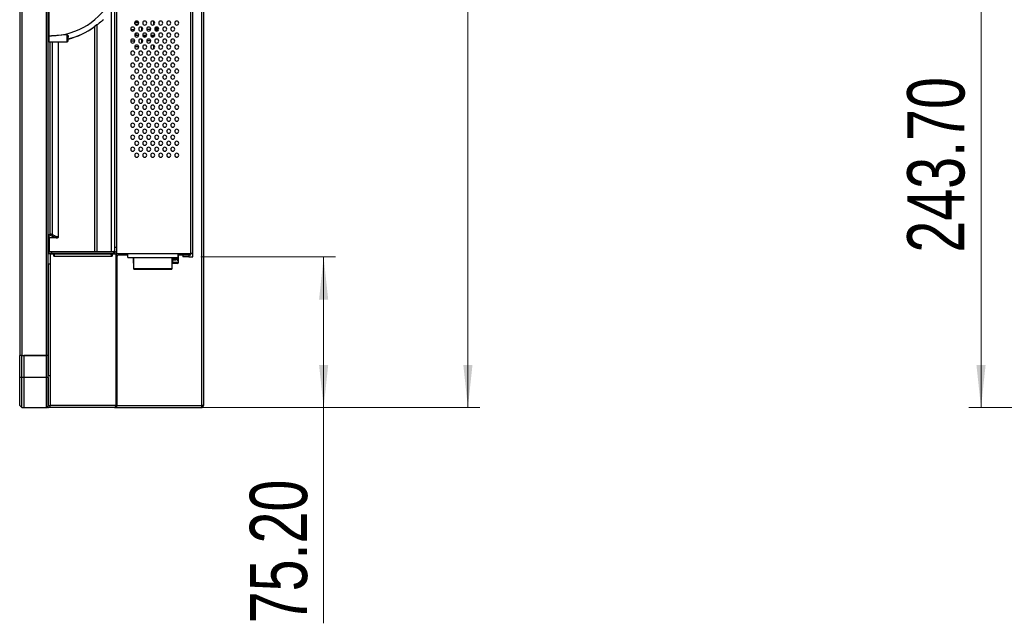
# Model space of a CAD drawing. Header units: millimetres. Extents: x 0 to 1118, y 0 to 864.
# Tile 49 of 256: x 582 to 664, y 288 to 338. Entities that reach past the tile are written whole.
import ezdxf

# ---------------------------------------------------------------- set-up
doc = ezdxf.new("R2010")
doc.units = ezdxf.units.MM
doc.styles.add('SLDTEXTSTYLE5', font='TXT', dxfattribs={"width": 0.75})
doc.dimstyles.new('SLDDIMSTYLE3', dxfattribs={"dimtxt": 4.7625, "dimasz": 3.556, "dimexe": 0, "dimexo": 0.0625, "dimgap": 1.190625, "dimtad": 1, "dimlfac": 6, "dimrnd": 1e-09, "dimzin": 4, "dimdsep": 46, "dimtxsty": 'SLDTEXTSTYLE5', "dimsah": 1, "dimcen": 0.09, "dimadec": 0, "dimazin": 1, "dimtfac": 1, "dimtofl": 0, "dimtmove": 0, "dimatfit": 3, "dimfxl": 1, "dimfrac": 2, "dimtolj": 1, "dimtzin": 12, "dimarcsym": 0})

# ---------------------------------------------------------------- blocks, each defined once
blk = doc.blocks.new('_D_10')
at = {"color": 7, "linetype": 'Continuous', "lineweight": 0}
for p, q in [((591.386, 475.061), (619.969, 475.061)), ((618.969, 475.061), (618.969, 305.578)), ((584.886, 305.578), (619.969, 305.578))]:
    blk.add_line(p, q, dxfattribs=at)
at = {"color": 7, "linetype": 'Continuous', "lineweight": 18}
for points in [[(618.969, 475.061), (618.588, 471.505), (619.35, 471.505)], [(618.969, 305.578), (619.35, 309.134), (618.588, 309.134)]]:
    blk.add_solid(points, dxfattribs=at)
at = {"color": 7, "linetype": 'Continuous', "lineweight": 18, "insert": (612.83, 382.123), "char_height": 4.7625, "attachment_point": 1, "rotation": 90, "style": 'SLDTEXTSTYLE5'}
blk.add_mtext('1016.90', dxfattribs=at)
blk = doc.blocks.new('_D_11')
at = {"color": 7, "linetype": 'Continuous', "lineweight": 0}
for p, q in [((596.752, 318.111), (607.969, 318.111)), ((606.969, 318.111), (606.969, 305.578)), ((584.886, 305.578), (607.969, 305.578)), ((606.969, 305.578), (606.969, 287.629))]:
    blk.add_line(p, q, dxfattribs=at)
at = {"color": 7, "linetype": 'Continuous', "lineweight": 18}
for points in [[(606.969, 318.111), (606.588, 314.555), (607.35, 314.555)], [(606.969, 305.578), (607.35, 309.134), (606.588, 309.134)]]:
    blk.add_solid(points, dxfattribs=at)
at = {"color": 7, "linetype": 'Continuous', "lineweight": 18, "insert": (600.83, 287.629), "char_height": 4.7625, "attachment_point": 1, "rotation": 90, "style": 'SLDTEXTSTYLE5'}
blk.add_mtext('75.20', dxfattribs=at)
blk = doc.blocks.new('_D_16')
at = {"color": 7, "linetype": 'Continuous', "lineweight": 0}
for p, q in [((778.402, 346.194), (660.652, 346.194)), ((661.652, 305.578), (661.652, 346.194)), ((679.681, 305.578), (660.652, 305.578))]:
    blk.add_line(p, q, dxfattribs=at)
at = {"color": 7, "linetype": 'Continuous', "lineweight": 18}
for points in [[(661.652, 346.194), (661.271, 342.638), (662.033, 342.638)], [(661.652, 305.578), (662.033, 309.134), (661.271, 309.134)]]:
    blk.add_solid(points, dxfattribs=at)
at = {"color": 7, "linetype": 'Continuous', "lineweight": 18, "insert": (655.513, 318.473), "char_height": 4.7625, "attachment_point": 1, "rotation": 90, "style": 'SLDTEXTSTYLE5'}
blk.add_mtext('243.70', dxfattribs=at)

msp = doc.modelspace()

# ---------------------------------------------------------------- linework, layer by layer
at = {"color": 7, "linetype": 'Continuous', "lineweight": 25}
for p, q in [((581.6857, 513.636), (581.6857, 309.911)), ((581.8524, 513.636), (581.8524, 309.911)), ((583.8857, 513.636), (583.8857, 309.911)), ((584.0524, 309.911), (584.0524, 513.636)), ((595.9191, 318.411), (595.9191, 430.2776)), ((596.0857, 318.411), (596.0857, 430.2776)), ((596.8024, 430.2776), (596.8024, 305.7443)), ((596.9691, 430.2776), (596.9691, 305.7443)), ((589.7357, 339.2767), (589.7357, 318.911)), ((584.1357, 336.511), (584.1357, 338.6776)), ((589.5691, 338.9931), (589.5691, 318.5748)), ((591.2607, 337.5256), (591.2607, 337.6297)), ((591.3107, 337.6633), (591.2904, 337.6836)), ((591.3107, 337.7043), (591.3107, 337.6633)), ((591.3107, 337.6633), (591.562, 337.6633)), ((591.5024, 337.4776), (591.3359, 337.461)), ((591.3359, 337.461), (591.3359, 337.4332)), ((591.5524, 337.4776), (591.5024, 337.4776)), ((591.5691, 337.505), (591.5691, 337.6503)), ((592.8357, 337.4333), (592.8357, 337.722)), ((587.9024, 337.2778), (587.9024, 318.5776)), ((591.2373, 337.0082), (590.9342, 337.0082)), ((591.3316, 336.6993), (591.3274, 336.7132)), ((591.3482, 336.6257), (591.3316, 336.6993)), ((591.3316, 336.6993), (591.3377, 336.6993)), ((591.3383, 336.7197), (591.3377, 336.701)), ((591.3377, 336.6993), (591.3482, 336.6257)), ((591.3913, 337.4133), (591.4469, 337.4133)), ((591.5691, 336.505), (591.5691, 336.6503)), ((591.8357, 336.9333), (591.8357, 337.222)), ((591.9144, 337.0383), (591.8357, 337.0383)), ((591.8357, 336.936), (591.8402, 336.936)), ((592.581, 337.0383), (592.2571, 337.0383)), ((592.9691, 336.9586), (592.9691, 337.1966)), ((593.0607, 336.9128), (593.0607, 337.2424)), ((593.1441, 337.2337), (593.1441, 336.9215)), ((584.0524, 336.511), (584.1357, 336.511)), ((584.1357, 336.511), (584.3299, 336.511)), ((584.1357, 336.011), (584.1357, 336.511)), ((584.1357, 336.011), (585.6357, 336.011)), ((585.6357, 336.5993), (584.3299, 336.511)), ((585.6357, 336.011), (585.6357, 336.5993)), ((585.7191, 336.0943), (585.7191, 336.4068)), ((591.5691, 336.536), (591.2577, 336.536)), ((591.3398, 336.5576), (591.354, 336.536)), ((591.8357, 335.9333), (591.8357, 336.222)), ((591.8524, 336.211), (591.8524, 335.9443)), ((591.9177, 336.0986), (591.8524, 336.0986)), ((591.9178, 336.0983), (591.8524, 336.0983)), ((591.9439, 336.4901), (592.2276, 336.4901)), ((592.0941, 336.4485), (592.0941, 336.4901)), ((592.5844, 336.0986), (592.2537, 336.0986)), ((592.5844, 336.0983), (592.2537, 336.0983)), ((592.6105, 336.4901), (592.8857, 336.4901)), ((592.8857, 336.5318), (592.8857, 336.4901)), ((592.8857, 336.4901), (592.8945, 336.4906)), ((591.2577, 335.6193), (591.5691, 335.6193)), ((591.5691, 335.505), (591.5691, 335.6503)), ((592.8357, 335.4333), (592.8357, 335.722)), ((584.164, 319.6943), (584.0524, 319.6943)), ((584.164, 318.5776), (584.164, 319.6942)), ((584.1901, 319.9443), (584.2716, 319.9443)), ((589.7357, 318.911), (589.5691, 318.911)), ((589.7357, 318.911), (589.7357, 318.411)), ((584.2223, 318.3776), (584.0557, 318.3776)), ((584.0557, 317.5443), (584.0557, 318.3776)), ((584.0691, 318.5776), (584.0691, 318.411)), ((584.0691, 318.5776), (584.3536, 318.5776)), ((584.3536, 318.411), (584.0691, 318.411)), ((584.164, 318.3776), (584.164, 318.411)), ((584.2223, 318.3776), (584.2223, 317.5443)), ((584.2223, 318.3776), (584.2321, 318.3776)), ((584.2321, 318.3776), (584.5267, 318.3776)), ((584.3536, 318.411), (584.3536, 318.5776)), ((584.3536, 318.5776), (589.4857, 318.5776)), ((589.4857, 318.411), (584.3536, 318.411)), ((584.5267, 318.1776), (584.5267, 318.3776)), ((584.5267, 318.3776), (589.1822, 318.3776)), ((584.5267, 318.1776), (584.5856, 318.1776)), ((584.5856, 318.1776), (589.3236, 318.1776)), ((587.9024, 318.411), (587.9024, 318.3776)), ((589.2647, 318.3776), (589.3825, 318.3776)), ((589.2647, 318.3401), (589.2647, 318.3776)), ((589.3236, 318.1776), (589.3825, 318.1776)), ((589.3825, 318.3776), (589.3825, 318.1776)), ((589.3825, 318.3776), (589.6772, 318.3776)), ((589.4857, 318.5776), (589.4857, 318.411)), ((589.5357, 318.5776), (589.4857, 318.5776)), ((589.5357, 318.411), (589.4857, 318.411)), ((589.5357, 318.5776), (589.5357, 318.411)), ((589.6772, 318.3776), (589.6772, 305.7443)), ((589.6772, 318.3776), (589.7357, 318.3776)), ((589.7357, 318.411), (589.7329, 318.411)), ((589.7357, 318.411), (595.9191, 318.411)), ((589.7357, 318.3776), (589.7357, 305.7443)), ((589.7691, 318.111), (589.7691, 305.7443)), ((589.9357, 318.2776), (590.6691, 318.2776)), ((590.1524, 318.411), (590.1524, 318.3443)), ((590.5624, 318.3443), (590.5624, 318.411)), ((590.5858, 318.2776), (590.5858, 318.411)), ((590.6191, 318.2776), (590.6191, 318.411)), ((590.6691, 318.3443), (590.6195, 318.3443)), ((590.6691, 318.0776), (590.6691, 318.411)), ((590.6691, 318.0776), (594.8691, 318.0776)), ((591.1191, 318.0776), (591.1191, 317.8443)), ((591.1191, 317.8443), (591.1191, 317.661)), ((591.1191, 317.8443), (591.1857, 317.8443)), ((591.1857, 317.1317), (591.1857, 318.0776)), ((594.3524, 318.0776), (594.3524, 317.1317)), ((594.561, 317.8443), (594.3524, 317.8443)), ((594.3857, 317.8443), (594.3857, 317.661)), ((594.7837, 317.9276), (594.7565, 317.9276)), ((594.7838, 317.8443), (594.7837, 317.9276)), ((594.7838, 317.8443), (594.8857, 317.8443)), ((594.8691, 318.0776), (594.8691, 318.411)), ((594.8857, 317.8443), (594.8857, 318.411)), ((594.8857, 318.2776), (595.2524, 318.2776)), ((594.8857, 317.661), (594.8857, 317.8443)), ((595.2524, 318.2776), (595.2524, 318.111)), ((595.2524, 318.2776), (595.7524, 318.2776)), ((595.7524, 318.111), (595.2524, 318.111)), ((595.7524, 318.361), (595.9191, 318.361)), ((595.7524, 318.2776), (595.7524, 318.111)), ((595.7524, 318.2776), (595.9191, 318.2776)), ((595.7524, 318.111), (596.0857, 318.111)), ((596.0857, 318.411), (595.9191, 318.411)), ((595.9191, 318.2776), (595.9191, 318.411)), ((596.0857, 318.111), (596.0857, 318.411)), ((584.0557, 317.5443), (584.2223, 317.5443)), ((584.0557, 317.5443), (584.0557, 308.2443)), ((584.2223, 317.5443), (584.2223, 308.2443)), ((594.3524, 317.1317), (591.1857, 317.1317)), ((591.1857, 317.108), (591.1857, 317.1317)), ((591.1857, 317.108), (594.3524, 317.108)), ((594.3524, 317.5776), (594.3864, 317.5776)), ((594.3524, 317.1317), (594.3524, 317.108)), ((594.8857, 317.661), (594.3857, 317.661)), ((594.8025, 317.5776), (594.3864, 317.5776)), ((589.7691, 313.5443), (589.7357, 313.5443)), ((589.7357, 313.3776), (589.7691, 313.3776)), ((589.7357, 312.5531), (589.7691, 312.5864)), ((589.7357, 312.506), (589.7691, 312.5393)), ((581.8524, 309.911), (581.6857, 309.911)), ((581.6857, 308.0776), (581.6857, 309.911)), ((581.8524, 309.911), (583.8857, 309.911)), ((581.8524, 308.0776), (581.8524, 309.911)), ((581.8524, 309.911), (582.0191, 309.911)), ((582.0191, 309.911), (582.0191, 308.0776)), ((583.8857, 309.911), (582.0191, 309.911)), ((584.0524, 309.911), (583.8857, 309.911)), ((583.8857, 309.911), (583.8857, 308.0776)), ((584.0524, 309.8878), (584.0705, 309.9451)), ((584.0524, 309.8878), (584.0557, 309.9293)), ((584.0524, 308.0776), (584.0524, 309.911)), ((584.0557, 309.9202), (584.0557, 308.9943)), ((584.0557, 309.4776), (584.0524, 309.4776)), ((584.0557, 308.9776), (584.0524, 308.9776)), ((581.8524, 308.0776), (581.6857, 308.0776)), ((581.6857, 305.7443), (581.6857, 308.0776)), ((582.0191, 308.0776), (581.8524, 308.0776)), ((581.8524, 305.5776), (581.8524, 308.0776)), ((582.0191, 308.0776), (582.0191, 305.5776)), ((583.8857, 308.0776), (582.0191, 308.0776)), ((583.8857, 308.0776), (583.8857, 305.5776)), ((584.0524, 308.0776), (583.8857, 308.0776)), ((584.0524, 308.311), (584.0557, 308.311)), ((584.0524, 308.0776), (584.0524, 305.7443)), ((584.0557, 308.2443), (584.2223, 308.2443)), ((584.0557, 305.7443), (584.0557, 308.2443)), ((584.2223, 308.2443), (584.2223, 305.7443)), ((581.6857, 305.7443), (581.8524, 305.5776)), ((581.8524, 305.5776), (582.0191, 305.5776)), ((582.0191, 305.5776), (583.8857, 305.5776)), ((583.989, 305.5776), (583.8857, 305.5776)), ((589.5593, 305.5776), (583.989, 305.5776)), ((584.0557, 305.8276), (584.0524, 305.8276)), ((584.0557, 306.3026), (584.0557, 305.7443)), ((584.0557, 305.7443), (584.2223, 305.7443)), ((589.6772, 305.7443), (584.2297, 305.7443)), ((589.5691, 305.5776), (589.5593, 305.5776)), ((589.6024, 305.5776), (589.5691, 305.5776)), ((589.6024, 305.5776), (589.6024, 305.581)), ((589.6024, 305.5776), (589.7691, 305.5776)), ((589.7357, 305.7443), (589.6772, 305.7443)), ((589.7357, 305.7443), (589.7691, 305.7443)), ((589.7691, 305.7443), (596.8024, 305.7443)), ((589.7691, 305.5776), (589.7691, 305.7443)), ((589.7691, 305.5776), (596.8024, 305.5776)), ((596.9691, 305.7443), (596.8024, 305.7443)), ((596.8024, 305.7443), (596.8024, 305.5776))]:
    msp.add_line(p, q, dxfattribs=at)
at = {"color": 8, "linetype": 'Continuous', "lineweight": 25}
for p, q in [((589.325, 318.5776), (589.325, 338.63)), ((588.0977, 337.4179), (588.0977, 318.5776)), ((593.0357, 336.9186), (593.0357, 337.2366)), ((584.1901, 336.011), (584.1901, 320.0618)), ((584.4213, 319.9578), (584.4213, 336.011)), ((584.9228, 319.7633), (584.9228, 336.011)), ((591.2524, 336.0776), (590.9191, 336.0776)), ((591.3719, 336.536), (591.3719, 336.5752)), ((592.246, 336.5318), (591.9255, 336.5318)), ((592.1008, 336.4235), (592.1491, 336.4235)), ((592.8857, 336.5318), (592.5922, 336.5318)), ((592.6891, 336.4235), (592.8157, 336.4235)), ((592.8857, 336.4901), (592.8857, 336.4776)), ((588.0977, 318.411), (588.0977, 318.3776)), ((589.325, 318.3776), (589.325, 318.411)), ((594.7565, 317.9276), (594.3524, 317.9276)), ((594.7565, 318.0776), (594.7565, 317.9276)), ((591.1857, 317.661), (591.1191, 317.661)), ((594.3857, 317.661), (594.3524, 317.661)), ((584.0557, 306.3276), (584.0524, 306.3276))]:
    msp.add_line(p, q, dxfattribs=at)
at = {"color": 7, "linetype": 'Continuous', "lineweight": 25, "flags": 128}
msp.add_lwpolyline([(584.0556, 309.9203), (584.0549, 309.9167), (584.0524, 309.8878)], dxfattribs=at)
at = {"color": 7, "linetype": 'Continuous', "lineweight": 25}
for centre, radius, start, end in [((584.194, 342.3427), 5.8333, 271.334906, 333.354637), ((591.4191, 337.5776), 0.1667, 90, 270), ((591.4191, 337.5776), 0.1667, 270, 90), ((592.0857, 337.5776), 0.1667, 90, 270), ((592.0857, 337.5776), 0.1667, 270, 90), ((592.7524, 337.5776), 0.1667, 90, 270), ((592.7524, 337.5776), 0.1667, 270, 90), ((593.4191, 337.5776), 0.1667, 90, 270), ((593.4191, 337.5776), 0.1667, 270, 90), ((594.0857, 337.5776), 0.1667, 90, 270), ((594.0857, 337.5776), 0.1667, 270, 90), ((594.7524, 337.5776), 0.1667, 90, 270), ((594.7524, 337.5776), 0.1667, 270, 90), ((584.194, 342.3427), 6.2773, 284.060695, 306.054825), ((584.194, 342.3427), 6.2866, 284.039292, 306.054825), ((591.0857, 337.0776), 0.1667, 90, 270), ((591.0857, 337.0776), 0.1667, 270, 90), ((591.4191, 336.5776), 0.1667, 90, 270), ((591.4191, 336.5776), 0.1667, 270, 90), ((591.7524, 337.0776), 0.1667, 90, 270), ((591.7524, 337.0776), 0.1667, 270, 90), ((592.0857, 336.5776), 0.1667, 90, 270), ((592.0857, 336.5776), 0.1667, 270, 90), ((592.4191, 337.0776), 0.1667, 90, 270), ((592.4191, 337.0776), 0.1667, 270, 90), ((592.7524, 336.5776), 0.1667, 90, 270), ((592.7524, 336.5776), 0.1667, 270, 90), ((593.0857, 337.0776), 0.1667, 90, 270), ((593.0857, 337.0776), 0.1667, 270, 90), ((593.4191, 336.5776), 0.1667, 90, 270), ((593.4191, 336.5776), 0.1667, 270, 90), ((593.7524, 337.0776), 0.1667, 90, 270), ((593.7524, 337.0776), 0.1667, 270, 90), ((594.0857, 336.5776), 0.1667, 90, 270), ((594.0857, 336.5776), 0.1667, 270, 90), ((594.4191, 337.0776), 0.1667, 90, 270), ((594.4191, 337.0776), 0.1667, 270, 90), ((594.7524, 336.5776), 0.1667, 90, 270), ((594.7524, 336.5776), 0.1667, 270, 90), ((584.1357, 336.0943), 0.0833, 180, 270), ((585.6357, 336.0943), 0.0833, 270, 0), ((591.0857, 336.0776), 0.1667, 90, 270), ((591.0857, 336.0776), 0.1667, 270, 90), ((591.7524, 336.0776), 0.1667, 90, 270), ((591.7524, 336.0776), 0.1667, 270, 90), ((592.1441, 336.4485), 0.05, 210, 225.789891), ((592.4191, 336.0776), 0.1667, 90, 270), ((592.4191, 336.0776), 0.1667, 270, 90), ((593.0857, 336.0776), 0.1667, 90, 270), ((593.0857, 336.0776), 0.1667, 270, 90), ((593.7524, 336.0776), 0.1667, 90, 270), ((593.7524, 336.0776), 0.1667, 270, 90), ((594.4191, 336.0776), 0.1667, 90, 270), ((594.4191, 336.0776), 0.1667, 270, 90), ((591.0857, 335.0776), 0.1667, 90, 270), ((591.0857, 335.0776), 0.1667, 270, 90), ((591.4191, 335.5776), 0.1667, 90, 270), ((591.4191, 335.5776), 0.1667, 270, 90), ((591.7524, 335.0776), 0.1667, 90, 270), ((591.7524, 335.0776), 0.1667, 270, 90), ((592.0857, 335.5776), 0.1667, 90, 270), ((592.0857, 335.5776), 0.1667, 270, 90), ((592.4191, 335.0776), 0.1667, 90, 270), ((592.4191, 335.0776), 0.1667, 270, 90), ((592.7524, 335.5776), 0.1667, 90, 270), ((592.7524, 335.5776), 0.1667, 270, 90), ((593.0857, 335.0776), 0.1667, 90, 270), ((593.0857, 335.0776), 0.1667, 270, 90), ((593.4191, 335.5776), 0.1667, 90, 270), ((593.4191, 335.5776), 0.1667, 270, 90), ((593.7524, 335.0776), 0.1667, 90, 270), ((593.7524, 335.0776), 0.1667, 270, 90), ((594.0857, 335.5776), 0.1667, 90, 270), ((594.0857, 335.5776), 0.1667, 270, 90), ((594.4191, 335.0776), 0.1667, 90, 270), ((594.4191, 335.0776), 0.1667, 270, 90), ((594.7524, 335.5776), 0.1667, 90, 270), ((594.7524, 335.5776), 0.1667, 270, 90), ((591.0857, 334.0776), 0.1667, 90, 270), ((591.0857, 334.0776), 0.1667, 270, 90), ((591.4191, 334.5776), 0.1667, 90, 270), ((591.4191, 334.5776), 0.1667, 270, 90), ((591.7524, 334.0776), 0.1667, 90, 270), ((591.7524, 334.0776), 0.1667, 270, 90), ((592.0857, 334.5776), 0.1667, 90, 270), ((592.0857, 334.5776), 0.1667, 270, 90), ((592.4191, 334.0776), 0.1667, 90, 270), ((592.4191, 334.0776), 0.1667, 270, 90), ((592.7524, 334.5776), 0.1667, 90, 270), ((592.7524, 334.5776), 0.1667, 270, 90), ((593.0857, 334.0776), 0.1667, 90, 270), ((593.0857, 334.0776), 0.1667, 270, 90), ((593.4191, 334.5776), 0.1667, 90, 270), ((593.4191, 334.5776), 0.1667, 270, 90), ((593.7524, 334.0776), 0.1667, 90, 270), ((593.7524, 334.0776), 0.1667, 270, 90), ((594.0857, 334.5776), 0.1667, 90, 270), ((594.0857, 334.5776), 0.1667, 270, 90), ((594.4191, 334.0776), 0.1667, 90, 270), ((594.4191, 334.0776), 0.1667, 270, 90), ((594.7524, 334.5776), 0.1667, 90, 270), ((594.7524, 334.5776), 0.1667, 270, 90), ((591.4191, 333.5776), 0.1667, 90, 270), ((591.4191, 333.5776), 0.1667, 270, 90), ((592.0857, 333.5776), 0.1667, 90, 270), ((592.0857, 333.5776), 0.1667, 270, 90), ((592.7524, 333.5776), 0.1667, 90, 270), ((592.7524, 333.5776), 0.1667, 270, 90), ((593.4191, 333.5776), 0.1667, 90, 270), ((593.4191, 333.5776), 0.1667, 270, 90), ((594.0857, 333.5776), 0.1667, 90, 270), ((594.0857, 333.5776), 0.1667, 270, 90), ((594.7524, 333.5776), 0.1667, 90, 270), ((594.7524, 333.5776), 0.1667, 270, 90), ((591.0857, 333.0776), 0.1667, 90, 270), ((591.0857, 333.0776), 0.1667, 270, 90), ((591.4191, 332.5776), 0.1667, 90, 270), ((591.4191, 332.5776), 0.1667, 270, 90), ((591.7524, 333.0776), 0.1667, 90, 270), ((591.7524, 333.0776), 0.1667, 270, 90), ((592.0857, 332.5776), 0.1667, 90, 270), ((592.0857, 332.5776), 0.1667, 270, 90), ((592.4191, 333.0776), 0.1667, 90, 270), ((592.4191, 333.0776), 0.1667, 270, 90), ((592.7524, 332.5776), 0.1667, 90, 270), ((592.7524, 332.5776), 0.1667, 270, 90), ((593.0857, 333.0776), 0.1667, 90, 270), ((593.0857, 333.0776), 0.1667, 270, 90), ((593.4191, 332.5776), 0.1667, 90, 270), ((593.4191, 332.5776), 0.1667, 270, 90), ((593.7524, 333.0776), 0.1667, 90, 270), ((593.7524, 333.0776), 0.1667, 270, 90), ((594.0857, 332.5776), 0.1667, 90, 270), ((594.0857, 332.5776), 0.1667, 270, 90), ((594.4191, 333.0776), 0.1667, 90, 270), ((594.4191, 333.0776), 0.1667, 270, 90), ((594.7524, 332.5776), 0.1667, 90, 270), ((594.7524, 332.5776), 0.1667, 270, 90), ((591.0857, 332.0776), 0.1667, 90, 270), ((591.0857, 332.0776), 0.1667, 270, 90), ((591.4191, 331.5776), 0.1667, 90, 270), ((591.4191, 331.5776), 0.1667, 270, 90), ((591.7524, 332.0776), 0.1667, 90, 270), ((591.7524, 332.0776), 0.1667, 270, 90), ((592.0857, 331.5776), 0.1667, 90, 270), ((592.0857, 331.5776), 0.1667, 270, 90), ((592.4191, 332.0776), 0.1667, 90, 270), ((592.4191, 332.0776), 0.1667, 270, 90), ((592.7524, 331.5776), 0.1667, 90, 270), ((592.7524, 331.5776), 0.1667, 270, 90), ((593.0857, 332.0776), 0.1667, 90, 270), ((593.0857, 332.0776), 0.1667, 270, 90), ((593.4191, 331.5776), 0.1667, 90, 270), ((593.4191, 331.5776), 0.1667, 270, 90), ((593.7524, 332.0776), 0.1667, 90, 270), ((593.7524, 332.0776), 0.1667, 270, 90), ((594.0857, 331.5776), 0.1667, 90, 270), ((594.0857, 331.5776), 0.1667, 270, 90), ((594.4191, 332.0776), 0.1667, 90, 270), ((594.4191, 332.0776), 0.1667, 270, 90), ((594.7524, 331.5776), 0.1667, 90, 270), ((594.7524, 331.5776), 0.1667, 270, 90), ((591.0857, 331.0776), 0.1667, 90, 270), ((591.0857, 331.0776), 0.1667, 270, 90), ((591.7524, 331.0776), 0.1667, 90, 270), ((591.7524, 331.0776), 0.1667, 270, 90), ((592.4191, 331.0776), 0.1667, 90, 270), ((592.4191, 331.0776), 0.1667, 270, 90), ((593.0857, 331.0776), 0.1667, 90, 270), ((593.0857, 331.0776), 0.1667, 270, 90), ((593.7524, 331.0776), 0.1667, 90, 270), ((593.7524, 331.0776), 0.1667, 270, 90), ((594.4191, 331.0776), 0.1667, 90, 270), ((594.4191, 331.0776), 0.1667, 270, 90), ((591.0857, 330.0776), 0.1667, 90, 270), ((591.0857, 330.0776), 0.1667, 270, 90), ((591.4191, 330.5776), 0.1667, 90, 270), ((591.4191, 330.5776), 0.1667, 270, 90), ((591.7524, 330.0776), 0.1667, 90, 270), ((591.7524, 330.0776), 0.1667, 270, 90), ((592.0857, 330.5776), 0.1667, 90, 270), ((592.0857, 330.5776), 0.1667, 270, 90), ((592.4191, 330.0776), 0.1667, 90, 270), ((592.4191, 330.0776), 0.1667, 270, 90), ((592.7524, 330.5776), 0.1667, 90, 270), ((592.7524, 330.5776), 0.1667, 270, 90), ((593.0857, 330.0776), 0.1667, 90, 270), ((593.0857, 330.0776), 0.1667, 270, 90), ((593.4191, 330.5776), 0.1667, 90, 270), ((593.4191, 330.5776), 0.1667, 270, 90), ((593.7524, 330.0776), 0.1667, 90, 270), ((593.7524, 330.0776), 0.1667, 270, 90), ((594.0857, 330.5776), 0.1667, 90, 270), ((594.0857, 330.5776), 0.1667, 270, 90), ((594.4191, 330.0776), 0.1667, 90, 270), ((594.4191, 330.0776), 0.1667, 270, 90), ((594.7524, 330.5776), 0.1667, 90, 270), ((594.7524, 330.5776), 0.1667, 270, 90), ((591.4191, 329.5776), 0.1667, 90, 270), ((591.4191, 329.5776), 0.1667, 270, 90), ((592.0857, 329.5776), 0.1667, 90, 270), ((592.0857, 329.5776), 0.1667, 270, 90), ((592.7524, 329.5776), 0.1667, 90, 270), ((592.7524, 329.5776), 0.1667, 270, 90), ((593.4191, 329.5776), 0.1667, 90, 270), ((593.4191, 329.5776), 0.1667, 270, 90), ((594.0857, 329.5776), 0.1667, 90, 270), ((594.0857, 329.5776), 0.1667, 270, 90), ((594.7524, 329.5776), 0.1667, 90, 270), ((594.7524, 329.5776), 0.1667, 270, 90), ((591.0857, 329.0776), 0.1667, 90, 270), ((591.0857, 329.0776), 0.1667, 270, 90), ((591.4191, 328.5776), 0.1667, 90, 270), ((591.4191, 328.5776), 0.1667, 270, 90), ((591.7524, 329.0776), 0.1667, 90, 270), ((591.7524, 329.0776), 0.1667, 270, 90), ((592.0857, 328.5776), 0.1667, 90, 270), ((592.0857, 328.5776), 0.1667, 270, 90), ((592.4191, 329.0776), 0.1667, 90, 270), ((592.4191, 329.0776), 0.1667, 270, 90), ((592.7524, 328.5776), 0.1667, 90, 270), ((592.7524, 328.5776), 0.1667, 270, 90), ((593.0857, 329.0776), 0.1667, 90, 270), ((593.0857, 329.0776), 0.1667, 270, 90), ((593.4191, 328.5776), 0.1667, 90, 270), ((593.4191, 328.5776), 0.1667, 270, 90), ((593.7524, 329.0776), 0.1667, 90, 270), ((593.7524, 329.0776), 0.1667, 270, 90), ((594.0857, 328.5776), 0.1667, 90, 270), ((594.0857, 328.5776), 0.1667, 270, 90), ((594.4191, 329.0776), 0.1667, 90, 270), ((594.4191, 329.0776), 0.1667, 270, 90), ((594.7524, 328.5776), 0.1667, 90, 270), ((594.7524, 328.5776), 0.1667, 270, 90), ((591.0857, 328.0776), 0.1667, 90, 270), ((591.0857, 328.0776), 0.1667, 270, 90), ((591.4191, 327.5776), 0.1667, 90, 270), ((591.4191, 327.5776), 0.1667, 270, 90), ((591.7524, 328.0776), 0.1667, 90, 270), ((591.7524, 328.0776), 0.1667, 270, 90), ((592.0857, 327.5776), 0.1667, 90, 270), ((592.0857, 327.5776), 0.1667, 270, 90), ((592.4191, 328.0776), 0.1667, 90, 270), ((592.4191, 328.0776), 0.1667, 270, 90), ((592.7524, 327.5776), 0.1667, 90, 270), ((592.7524, 327.5776), 0.1667, 270, 90), ((593.0857, 328.0776), 0.1667, 90, 270), ((593.0857, 328.0776), 0.1667, 270, 90), ((593.4191, 327.5776), 0.1667, 90, 270), ((593.4191, 327.5776), 0.1667, 270, 90), ((593.7524, 328.0776), 0.1667, 90, 270), ((593.7524, 328.0776), 0.1667, 270, 90), ((594.0857, 327.5776), 0.1667, 90, 270), ((594.0857, 327.5776), 0.1667, 270, 90), ((594.4191, 328.0776), 0.1667, 90, 270), ((594.4191, 328.0776), 0.1667, 270, 90), ((594.7524, 327.5776), 0.1667, 90, 270), ((594.7524, 327.5776), 0.1667, 270, 90), ((591.0857, 327.0776), 0.1667, 90, 270), ((591.0857, 327.0776), 0.1667, 270, 90), ((591.7524, 327.0776), 0.1667, 90, 270), ((591.7524, 327.0776), 0.1667, 270, 90), ((592.4191, 327.0776), 0.1667, 90, 270), ((592.4191, 327.0776), 0.1667, 270, 90), ((593.0857, 327.0776), 0.1667, 90, 270), ((593.0857, 327.0776), 0.1667, 270, 90), ((593.7524, 327.0776), 0.1667, 90, 270), ((593.7524, 327.0776), 0.1667, 270, 90), ((594.4191, 327.0776), 0.1667, 90, 270), ((594.4191, 327.0776), 0.1667, 270, 90), ((591.4191, 326.5776), 0.1667, 90, 270), ((591.4191, 326.5776), 0.1667, 270, 90), ((592.0857, 326.5776), 0.1667, 90, 270), ((592.0857, 326.5776), 0.1667, 270, 90), ((592.7524, 326.5776), 0.1667, 90, 270), ((592.7524, 326.5776), 0.1667, 270, 90), ((593.4191, 326.5776), 0.1667, 90, 270), ((593.4191, 326.5776), 0.1667, 270, 90), ((594.0857, 326.5776), 0.1667, 90, 270), ((594.0857, 326.5776), 0.1667, 270, 90), ((594.7524, 326.5776), 0.1667, 90, 270), ((594.7524, 326.5776), 0.1667, 270, 90), ((584.3552, 318.1859), 0.2306, 357.933653, 41.941625), ((589.1468, 318.2026), 0.1785, 351.950533, 78.578246), ((589.5357, 318.3776), 0.2, 0, 90), ((589.5357, 318.3776), 0.0333, 0, 90), ((589.7691, 318.3776), 0.0333, 90, 180), ((589.9357, 318.111), 0.1667, 90, 180), ((594.6551, 317.9275), 0.1015, 343.879453, 0.066393), ((595.7524, 318.861), 0.5, 244.158067, 270), ((591.2024, 317.661), 0.0833, 180, 258.463041), ((594.8024, 317.661), 0.0833, 270.035971, 0), ((583.8857, 305.7443), 0.1667, 270, 0), ((589.5298, 305.7235), 0.1488, 281.421754, 8.049467), ((589.5691, 305.7443), 0.1667, 270, 0), ((596.8024, 305.7443), 0.1667, 270, 0)]:
    msp.add_arc(centre, radius, start, end, dxfattribs=at)
at = {"color": 8, "linetype": 'Continuous', "lineweight": 25}
msp.add_arc((592.8857, 336.5735), 0.0417, 270, 316.097246, dxfattribs=at)
at = {"color": 7, "linetype": 'Continuous', "lineweight": 25}
for points, knots in [([(588.6653, 337.8573), (588.5492, 337.7608), (588.3107, 337.5624), (588.0317, 337.3677), (587.8886, 337.2678)], [0, 0, 0, 0, 0.48684293, 1, 1, 1, 1]), ([(591.3043, 336.701), (591.3053, 336.6819), (591.3078, 336.6306), (591.3275, 336.5858), (591.3398, 336.5576)], [0, 0, 0, 0, 0.3728489, 1, 1, 1, 1]), ([(591.3377, 336.701), (591.3377, 336.7007), (591.3377, 336.7001), (591.3377, 336.6996), (591.3377, 336.6993)], [0, 0, 0, 0, 0.56005142, 1, 1, 1, 1]), ([(591.3482, 336.6257), (591.3484, 336.625), (591.3488, 336.6237), (591.3492, 336.6224), (591.3494, 336.6219)], [0, 0, 0, 0, 0.5599555, 1, 1, 1, 1]), ([(585.6357, 336.5993), (585.6391, 336.5993), (585.6459, 336.5995), (585.6596, 336.5938), (585.6813, 336.5735), (585.7014, 336.5306), (585.7166, 336.4702), (585.7182, 336.4292), (585.7191, 336.4068)], [0, 0, 0, 0, 0.0403679, 0.0835862, 0.1776667, 0.403275, 0.6737031, 1, 1, 1, 1]), ([(591.3494, 336.6219), (591.3526, 336.6126), (591.3584, 336.5962), (591.3678, 336.5815), (591.3719, 336.5752)], [0, 0, 0, 0, 0.5686013, 1, 1, 1, 1]), ([(591.4117, 336.536), (591.4082, 336.5381), (591.3922, 336.5479), (591.3808, 336.5632), (591.3719, 336.5752)], [0, 0, 0, 0, 0.2183369, 1, 1, 1, 1]), ([(592.0941, 336.4485), (592.0943, 336.4441), (592.0949, 336.4356), (592.0988, 336.4275), (592.1008, 336.4235)], [0, 0, 0, 0, 0.5058964, 1, 1, 1, 1]), ([(584.0656, 319.9446), (584.0697, 319.9326), (584.0779, 319.9087), (584.0916, 319.8769), (584.1053, 319.8412), (584.1208, 319.7995), (584.1409, 319.7478), (584.1563, 319.712), (584.164, 319.6941)], [0, 0, 0, 0, 0.1432122, 0.2864317, 0.3823524, 0.5712097, 0.7855581, 1, 1, 1, 1]), ([(584.1576, 319.9443), (584.1397, 319.9443), (584.1228, 319.9444), (584.0918, 319.9445), (584.078, 319.9445), (584.0656, 319.9446)], [0, 0, 0, 0, 0.5, 0.5, 1, 1, 1, 1]), ([(584.1576, 319.9443), (584.1934, 319.9296), (584.2297, 319.913), (584.3019, 319.8777), (584.3381, 319.8591), (584.374, 319.8399)], [0, 0, 0, 0, 0.5, 0.5, 1, 1, 1, 1]), ([(584.2716, 319.9443), (584.2606, 319.9443), (584.2394, 319.9443), (584.2095, 319.9443), (584.1825, 319.9443), (584.1657, 319.9443), (584.1576, 319.9443)], [0, 0, 0, 0, 0.2810603, 0.5416198, 0.7813621, 1, 1, 1, 1]), ([(584.7063, 319.694), (584.6288, 319.694), (584.5474, 319.6941), (584.4158, 319.6941), (584.3705, 319.6942), (584.2755, 319.6942), (584.225, 319.6942), (584.1643, 319.6942)], [0, 0, 0, 0, 0.5, 0.5, 0.75, 0.75, 1, 1, 1, 1]), ([(584.1901, 320.0618), (584.1938, 320.0566), (584.202, 320.0447), (584.2158, 320.0248), (584.234, 319.9984), (584.2529, 319.971), (584.2662, 319.9519), (584.2716, 319.9443)], [0, 0, 0, 0, 0.1334311, 0.3025494, 0.506835, 0.8026372, 1, 1, 1, 1]), ([(584.4213, 319.9578), (584.3799, 319.9787), (584.3043, 320.0168), (584.2256, 320.0478), (584.1901, 320.0618)], [0, 0, 0, 0, 0.548268, 1, 1, 1, 1]), ([(584.4213, 319.9578), (584.4104, 319.9359), (584.4, 319.9128), (584.3834, 319.8714), (584.3773, 319.8533), (584.374, 319.8399)], [0, 0, 0, 0, 0.5, 0.5, 1, 1, 1, 1]), ([(584.7059, 319.694), (584.705, 319.6942), (584.7018, 319.6951), (584.6947, 319.6976), (584.6835, 319.7015), (584.6616, 319.7094), (584.614, 319.7272), (584.555, 319.7521), (584.4949, 319.7792), (584.4541, 319.7987), (584.4143, 319.8187), (584.3888, 319.8321), (584.374, 319.8399)], [0, 0, 0, 0, 0.0087939, 0.0307798, 0.0658254, 0.1136844, 0.2344308, 0.5045079, 0.645807, 0.7722992, 0.8682185, 1, 1, 1, 1]), ([(584.9228, 319.7633), (584.9162, 319.7635), (584.9032, 319.764), (584.8829, 319.766), (584.8625, 319.7689), (584.8419, 319.7727), (584.8213, 319.7771), (584.8008, 319.7823), (584.7805, 319.788), (584.7603, 319.7942), (584.7405, 319.8007), (584.721, 319.8076), (584.6859, 319.8206), (584.6341, 319.8421), (584.5647, 319.8751), (584.4932, 319.9132), (584.4457, 319.9427), (584.4213, 319.9578)], [0, 0, 0, 0, 0.04882663, 0.0964644, 0.14292398, 0.18821551, 0.23235011, 0.27533301, 0.31716425, 0.35784173, 0.39736805, 0.43574375, 0.4729654, 0.60166041, 0.73113006, 0.86221404, 1, 1, 1, 1]), ([(584.706, 319.6939), (584.7138, 319.694), (584.73, 319.6943), (584.7548, 319.6968), (584.781, 319.7012), (584.8082, 319.708), (584.8362, 319.7174), (584.8648, 319.7298), (584.8939, 319.7449), (584.9131, 319.7571), (584.9228, 319.7633)], [0, 0, 0, 0, 0.1010286, 0.2097302, 0.3257222, 0.4485936, 0.5778644, 0.7130878, 0.853903, 1, 1, 1, 1]), ([(590.5624, 318.3443), (590.5019, 318.3443), (590.3856, 318.3443), (590.2516, 318.3443), (590.1678, 318.3443), (590.1575, 318.3443), (590.1524, 318.3443)], [0, 0, 0, 0, 0.3033379, 0.5836821, 0.792574, 1, 1, 1, 1]), ([(594.7525, 317.8993), (594.7214, 317.8839), (594.6664, 317.8566), (594.593, 317.848), (594.561, 317.8443)], [0, 0, 0, 0, 0.5641189, 1, 1, 1, 1]), ([(594.7837, 317.9276), (594.7837, 317.9267), (594.7836, 317.9249), (594.7825, 317.9216), (594.7798, 317.9173), (594.7705, 317.9081), (594.7604, 317.9032), (594.7525, 317.8993)], [0, 0, 0, 0, 0.04627456, 0.09299546, 0.18562774, 0.36355596, 1, 1, 1, 1]), ([(594.3857, 317.661), (594.3857, 317.6532), (594.3858, 317.6383), (594.3858, 317.6185), (594.3859, 317.603), (594.386, 317.589), (594.3861, 317.5793), (594.3863, 317.5781), (594.3864, 317.5776)], [0, 0, 0, 0, 0.178299, 0.3414505, 0.4894315, 0.6222207, 0.8413385, 1, 1, 1, 1]), ([(584.0357, 307.6813), (584.0384, 307.678), (584.0449, 307.6699), (584.0508, 307.6531), (584.0518, 307.64), (584.0524, 307.6329)], [0, 0, 0, 0, 0.2451204, 0.5907657, 1, 1, 1, 1]), ([(583.989, 305.5776), (584.0198, 305.5797), (584.0792, 305.5837), (584.157, 305.6224), (584.2061, 305.668), (584.2275, 305.7117), (584.2293, 305.7336), (584.2302, 305.7443)], [0, 0, 0, 0, 0.2866123, 0.5525213, 0.7965541, 0.8999445, 1, 1, 1, 1])]:
    msp.add_open_spline(points, degree=3, knots=knots, dxfattribs=at)
msp.add_open_spline([(584.2223, 305.7443), (584.2227, 305.7443), (584.2233, 305.7443), (584.2276, 305.7443), (584.2298, 305.7443)], degree=3, dxfattribs=at)

# ---------------------------------------------------------------- dimensions: what is measured, and where the dimension line sits
at = {"color": 7, "linetype": 'Continuous', "lineweight": 18}
for base, p1, p2, picture, middle in [((618.9691, 305.5776), (590.3857, 475.061), (583.8857, 305.5776), '_D_10', (618.9691, 393.5571)), ((661.6522, 346.1943), (680.6809, 305.5776), (779.4016, 346.1943), '_D_16', (661.6522, 328.1475)), ((606.9691, 305.5776), (595.7524, 318.111), (583.8857, 305.5776), '_D_11', (606.9691, 295.5444))]:
    dim = msp.add_linear_dim(base=base, p1=p1, p2=p2, angle=90, dimstyle='SLDDIMSTYLE3', dxfattribs=at)
    dim.commit()
    dim.dimension.update_dxf_attribs({"geometry": picture, "text_midpoint": middle, "dimtype": 160})

doc.saveas('drawing.dxf')
